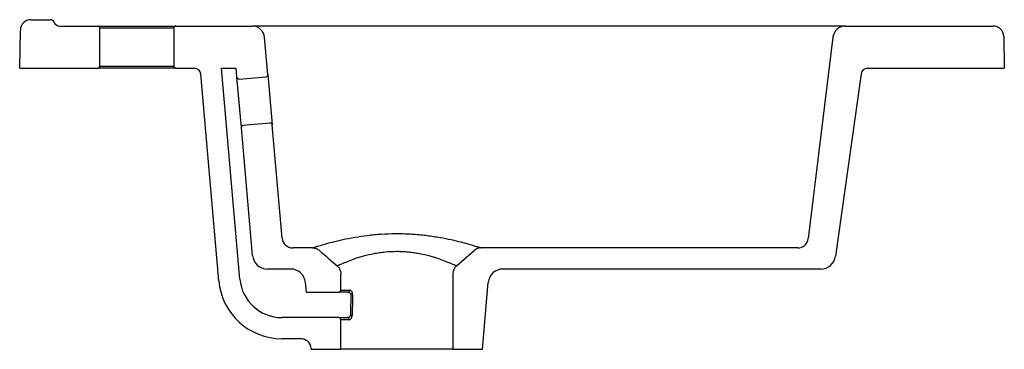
# Model space of a CAD drawing. Header units: millimetres. Extents: x 3984.239 to 3984.704, y 1771.775 to 1771.931.
import ezdxf

# ---------------------------------------------------------------- set-up
doc = ezdxf.new("R2010")
doc.units = ezdxf.units.MM
doc.layers.add('SANINDUSA', color=3, linetype='Continuous')

msp = doc.modelspace()

# ---------------------------------------------------------------- linework, layer by layer
at = {"layer": 'SANINDUSA'}
for p, q in [((3984.24384033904, 1771.931367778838), (3984.252926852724, 1771.931367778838)), ((3984.257509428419, 1771.928367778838), (3984.275426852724, 1771.928367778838)), ((3984.275426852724, 1771.928367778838), (3984.312426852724, 1771.928367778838)), ((3984.312426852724, 1771.928367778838), (3984.34842886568, 1771.928367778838)), ((3984.629235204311, 1771.928367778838), (3984.34842886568, 1771.928367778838)), ((3984.629235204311, 1771.928367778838), (3984.699065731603, 1771.928367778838)), ((3984.238525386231, 1771.908367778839), (3984.238841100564, 1771.926455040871)), ((3984.276426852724, 1771.909367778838), (3984.276426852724, 1771.927367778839)), ((3984.311426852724, 1771.927367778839), (3984.276426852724, 1771.927367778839)), ((3984.311426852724, 1771.927367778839), (3984.311426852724, 1771.909367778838)), ((3984.355931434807, 1771.905455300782), (3984.354406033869, 1771.922890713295)), ((3984.623279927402, 1771.923098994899), (3984.611573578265, 1771.827758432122)), ((3984.704064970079, 1771.923455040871), (3984.704328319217, 1771.908367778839)), ((3984.238525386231, 1771.908367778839), (3984.275426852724, 1771.908367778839)), ((3984.312426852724, 1771.908367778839), (3984.275426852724, 1771.908367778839)), ((3984.276426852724, 1771.909367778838), (3984.311426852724, 1771.909367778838)), ((3984.312426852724, 1771.908367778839), (3984.321177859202, 1771.908367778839)), ((3984.332729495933, 1771.807753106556), (3984.324166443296, 1771.905629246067)), ((3984.3339650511, 1771.908367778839), (3984.340926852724, 1771.908367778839)), ((3984.342691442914, 1771.808624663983), (3984.3339650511, 1771.908367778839)), ((3984.341293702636, 1771.904174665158), (3984.340926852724, 1771.908367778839)), ((3984.355931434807, 1771.905455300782), (3984.358023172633, 1771.881546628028)), ((3984.636563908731, 1771.905785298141), (3984.624422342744, 1771.819393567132)), ((3984.639534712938, 1771.908367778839), (3984.704328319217, 1771.908367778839)), ((3984.343385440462, 1771.880265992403), (3984.341293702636, 1771.904174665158)), ((3984.342377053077, 1771.903265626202), (3984.355022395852, 1771.904371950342)), ((3984.356939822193, 1771.882455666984), (3984.344294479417, 1771.881349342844)), ((3984.348679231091, 1771.819757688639), (3984.343385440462, 1771.880265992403)), ((3984.362713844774, 1771.827932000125), (3984.358023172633, 1771.881546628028)), ((3984.377053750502, 1771.823367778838), (3984.367694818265, 1771.823367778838)), ((3984.445146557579, 1771.814862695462), (3984.453519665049, 1771.822141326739)), ((3984.606610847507, 1771.823367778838), (3984.456799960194, 1771.823367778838)), ((3984.366687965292, 1771.813367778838), (3984.355652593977, 1771.813367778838)), ((3984.617490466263, 1771.813367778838), (3984.467165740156, 1771.813367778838)), ((3984.390426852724, 1771.803367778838), (3984.390426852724, 1771.811089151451)), ((3984.443426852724, 1771.811089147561), (3984.443426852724, 1771.775367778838)), ((3984.374147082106, 1771.802367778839), (3984.373661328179, 1771.806977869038)), ((3984.390426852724, 1771.803367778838), (3984.394654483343, 1771.803367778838)), ((3984.457426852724, 1771.775367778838), (3984.46019237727, 1771.806977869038)), ((3984.374147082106, 1771.802367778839), (3984.389426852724, 1771.802367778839)), ((3984.393814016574, 1771.802367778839), (3984.389426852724, 1771.802367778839)), ((3984.389426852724, 1771.790367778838), (3984.362615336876, 1771.790367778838)), ((3984.389426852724, 1771.790367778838), (3984.393592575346, 1771.790367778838)), ((3984.390426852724, 1771.775367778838), (3984.390426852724, 1771.789367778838)), ((3984.394441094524, 1771.789367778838), (3984.390426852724, 1771.789367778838)), ((3984.371407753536, 1771.780367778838), (3984.362615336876, 1771.780367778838)), ((3984.376388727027, 1771.775803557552), (3984.376426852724, 1771.775367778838)), ((3984.376426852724, 1771.775367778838), (3984.390426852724, 1771.775367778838)), ((3984.443426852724, 1771.775367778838), (3984.390426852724, 1771.775367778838)), ((3984.443426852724, 1771.775367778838), (3984.457426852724, 1771.775367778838))]:
    msp.add_line(p, q, dxfattribs=at)
for centre, radius, start, end in [((3984.24384033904, 1771.926367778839), 0.005000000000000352, 90, 179.0000000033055), ((3984.252926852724, 1771.929367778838), 0.00200000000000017, 23.57817846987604, 90), ((3984.257509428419, 1771.931367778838), 0.003000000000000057, 203.5781784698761, 270), ((3984.275426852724, 1771.927367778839), 0.0009999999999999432, 0, 90), ((3984.312426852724, 1771.927367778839), 0.0009999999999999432, 90, 180), ((3984.34842886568, 1771.922367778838), 0.006000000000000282, 4.999999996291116, 90), ((3984.629235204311, 1771.922367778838), 0.005999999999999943, 90, 172.9999999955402), ((3984.699065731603, 1771.923367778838), 0.005000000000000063, 0.9999999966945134, 90), ((3984.275426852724, 1771.909367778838), 0.0009999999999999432, 270, 0), ((3984.312426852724, 1771.909367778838), 0.0009999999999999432, 180, 270), ((3984.321177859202, 1771.905367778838), 0.003000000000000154, 4.999999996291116, 90), ((3984.354935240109, 1771.90536814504), 0.001000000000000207, 274.9999999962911, 4.999999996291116), ((3984.639534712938, 1771.905367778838), 0.003000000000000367, 90, 172.0000000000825), ((3984.342289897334, 1771.9042618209), 0.001000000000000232, 184.9999999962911, 274.9999999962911), ((3984.357026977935, 1771.881459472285), 0.001000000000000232, 4.999999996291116, 94.99999999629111), ((3984.34438163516, 1771.880353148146), 0.001000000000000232, 94.99999999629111, 184.9999999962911), ((3984.367694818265, 1771.828367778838), 0.00500000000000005, 184.9999999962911, 270), ((3984.606610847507, 1771.828367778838), 0.005000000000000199, 270, 352.9999999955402), ((3984.456799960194, 1771.818367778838), 0.005000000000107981, 90, 131.0000000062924), ((3984.355652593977, 1771.820367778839), 0.007000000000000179, 184.9999999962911, 270), ((3984.617490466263, 1771.820367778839), 0.007000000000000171, 270, 352.0000000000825), ((3984.366687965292, 1771.806367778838), 0.006999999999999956, 4.999999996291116, 90), ((3984.448426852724, 1771.811089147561), 0.005000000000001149, 131.0000000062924, 180), ((3984.467165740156, 1771.806367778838), 0.006999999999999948, 90, 175.0000000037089), ((3984.362615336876, 1771.810367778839), 0.03, 184.9999999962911, 270), ((3984.362615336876, 1771.810367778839), 0.02, 184.9999999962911, 270), ((3984.389426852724, 1771.803367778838), 0.001000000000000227, 270, 0), ((3984.393726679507, 1771.803294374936), 0.000930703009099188, 275.3845520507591, 4.523576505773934), ((3984.394770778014, 1771.781959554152), 0.01937882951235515, 86.29949876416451, 88.63436053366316), ((3984.389426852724, 1771.789367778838), 0.0009999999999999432, 0, 90), ((3984.393510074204, 1771.78943778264), 0.0009336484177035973, 355.6999980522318, 84.93048942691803), ((3984.394531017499, 1771.77224598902), 0.01909182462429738, 86.29817984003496, 88.69732475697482), ((3984.371407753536, 1771.775367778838), 0.005, 4.999999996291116, 90)]:
    msp.add_arc(centre, radius, start, end, dxfattribs=at)
for centre, major_axis, ratio, start_param, end_param in [((3984.416926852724, 1771.317379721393), (0, 0.7874969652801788), 0.03492076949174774, 0.9089859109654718, 0.9249837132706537), ((3984.416926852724, 1771.317344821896), (0, 0.7874969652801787), 0.03365092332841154, 0.9089859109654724, 0.9249837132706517)]:
    msp.add_ellipse(centre, major_axis=major_axis, ratio=ratio, start_param=start_param, end_param=end_param, dxfattribs=at)
for points, knots in [([(3984.377108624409, 1771.823385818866), (3984.377192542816, 1771.823413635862), (3984.377375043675, 1771.823474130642), (3984.378459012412, 1771.823827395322), (3984.380056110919, 1771.824329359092), (3984.382290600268, 1771.825011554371), (3984.386331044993, 1771.826135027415), (3984.39129437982, 1771.827334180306), (3984.396906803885, 1771.828447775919), (3984.403072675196, 1771.829361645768), (3984.409570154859, 1771.829971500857), (3984.416368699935, 1771.830211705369), (3984.423161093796, 1771.830040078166), (3984.429825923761, 1771.829476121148), (3984.435932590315, 1771.828616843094), (3984.441471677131, 1771.827565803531), (3984.446111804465, 1771.826489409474), (3984.449999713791, 1771.825456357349), (3984.452994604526, 1771.824579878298), (3984.455181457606, 1771.823896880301), (3984.456547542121, 1771.823451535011), (3984.456717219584, 1771.823395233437), (3984.456799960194, 1771.823367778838)], [0, 0, 0, 0, 0.04088231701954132, 0.08890848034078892, 0.1002411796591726, 0.154393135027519, 0.2105208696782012, 0.2661103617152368, 0.3233189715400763, 0.3786713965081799, 0.4354531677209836, 0.4921009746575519, 0.5502877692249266, 0.6064744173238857, 0.6641530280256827, 0.7162790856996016, 0.7696717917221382, 0.8168059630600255, 0.865087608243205, 0.9099511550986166, 0.9560890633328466, 1, 1, 1, 1]), ([(3984.377053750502, 1771.823367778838), (3984.377354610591, 1771.823367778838), (3984.377650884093, 1771.823340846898), (3984.37823464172, 1771.823235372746), (3984.378523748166, 1771.8231562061), (3984.37908553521, 1771.822946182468), (3984.379353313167, 1771.822817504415), (3984.37986345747, 1771.822514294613), (3984.380106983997, 1771.822338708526), (3984.38033404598, 1771.822141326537)], [0, 0, 0, 0, 0.25, 0.25, 0.5, 0.5, 0.75, 0.75, 1, 1, 1, 1]), ([(3984.388707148, 1771.81486269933), (3984.388707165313, 1771.814863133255), (3984.388899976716, 1771.814953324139), (3984.389371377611, 1771.815169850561), (3984.389477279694, 1771.815218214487), (3984.389712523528, 1771.815325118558), (3984.38984222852, 1771.815383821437), (3984.390262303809, 1771.815572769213), (3984.390584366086, 1771.81571592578), (3984.391308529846, 1771.816031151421), (3984.391710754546, 1771.816204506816), (3984.392373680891, 1771.816481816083), (3984.392604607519, 1771.816577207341), (3984.393086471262, 1771.816773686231), (3984.393338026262, 1771.816875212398), (3984.394635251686, 1771.817391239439), (3984.395800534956, 1771.817829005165), (3984.397735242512, 1771.818494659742), (3984.398411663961, 1771.818716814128), (3984.399475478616, 1771.819046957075), (3984.399837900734, 1771.819156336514), (3984.400571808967, 1771.819371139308), (3984.400944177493, 1771.819476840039), (3984.402833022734, 1771.819995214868), (3984.404429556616, 1771.820378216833), (3984.406540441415, 1771.820784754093), (3984.40696842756, 1771.820862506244), (3984.407836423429, 1771.82101024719), (3984.408277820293, 1771.821080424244), (3984.409606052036, 1771.821275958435), (3984.410499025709, 1771.821386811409), (3984.413200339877, 1771.821654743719), (3984.415030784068, 1771.82174984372), (3984.417357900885, 1771.821751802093), (3984.417826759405, 1771.821746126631), (3984.418761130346, 1771.821722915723), (3984.419225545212, 1771.821705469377), (3984.42061071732, 1771.821636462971), (3984.421523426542, 1771.821568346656), (3984.423328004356, 1771.821389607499), (3984.424219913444, 1771.821279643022), (3984.425983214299, 1771.821021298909), (3984.426859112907, 1771.820871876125), (3984.429408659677, 1771.820381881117), (3984.431012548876, 1771.819998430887), (3984.432906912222, 1771.819478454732), (3984.433280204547, 1771.819372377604), (3984.434015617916, 1771.819156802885), (3984.434378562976, 1771.819047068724), (3984.435441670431, 1771.81871673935), (3984.43611780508, 1771.818494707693), (3984.438052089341, 1771.81782962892), (3984.439217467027, 1771.817390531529), (3984.440515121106, 1771.816875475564), (3984.440766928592, 1771.81677415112), (3984.441248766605, 1771.816577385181), (3984.441479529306, 1771.816481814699), (3984.442141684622, 1771.816204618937), (3984.442543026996, 1771.81603261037), (3984.443265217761, 1771.815717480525), (3984.443586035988, 1771.81557542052), (3984.444004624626, 1771.815387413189), (3984.444133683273, 1771.815328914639), (3984.444370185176, 1771.815221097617), (3984.444477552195, 1771.815171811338), (3984.444763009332, 1771.815041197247), (3984.444906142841, 1771.814974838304), (3984.445097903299, 1771.814885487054), (3984.445146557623, 1771.814862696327), (3984.445146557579, 1771.814862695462)], [0, 0, 0, 0, 0.06249999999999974, 0.06249999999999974, 0.07812499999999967, 0.07812499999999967, 0.09374999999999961, 0.09374999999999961, 0.1249999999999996, 0.1249999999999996, 0.1562499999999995, 0.1562499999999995, 0.1718749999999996, 0.1718749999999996, 0.1874999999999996, 0.1874999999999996, 0.2500000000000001, 0.2500000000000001, 0.2812500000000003, 0.2812500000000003, 0.2968750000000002, 0.2968750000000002, 0.3125000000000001, 0.3125000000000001, 0.3750000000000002, 0.3750000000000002, 0.3906250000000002, 0.3906250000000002, 0.4062500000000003, 0.4062500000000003, 0.4375000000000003, 0.4375000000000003, 0.5000000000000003, 0.5000000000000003, 0.5156250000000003, 0.5156250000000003, 0.5312500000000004, 0.5312500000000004, 0.5625000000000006, 0.5625000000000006, 0.5937500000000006, 0.5937500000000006, 0.6250000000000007, 0.6250000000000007, 0.6875000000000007, 0.6875000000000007, 0.7031250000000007, 0.7031250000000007, 0.7187500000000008, 0.7187500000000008, 0.7500000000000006, 0.7500000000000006, 0.8125000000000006, 0.8125000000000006, 0.8281250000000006, 0.8281250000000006, 0.8437500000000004, 0.8437500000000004, 0.8750000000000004, 0.8750000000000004, 0.9062500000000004, 0.9062500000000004, 0.9218750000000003, 0.9218750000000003, 0.9375000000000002, 0.9375000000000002, 0.9687500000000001, 0.9687500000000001, 1, 1, 1, 1]), ([(3984.388707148, 1771.81486269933), (3984.388978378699, 1771.814626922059), (3984.389219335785, 1771.814366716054), (3984.389537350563, 1771.813941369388), (3984.389636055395, 1771.81379369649), (3984.389818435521, 1771.813486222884), (3984.389901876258, 1771.813326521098), (3984.390123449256, 1771.812840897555), (3984.390235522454, 1771.812504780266), (3984.390387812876, 1771.811807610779), (3984.390426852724, 1771.811448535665), (3984.390426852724, 1771.811089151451)], [0, 0, 0, 0, 0.2500000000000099, 0.2500000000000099, 0.3750000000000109, 0.3750000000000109, 0.5000000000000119, 0.5000000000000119, 0.750000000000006, 0.750000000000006, 1, 1, 1, 1]), ([(3984.396021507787, 1771.801297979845), (3984.396025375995, 1771.801445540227), (3984.396016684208, 1771.801593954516), (3984.395977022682, 1771.801877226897), (3984.395946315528, 1771.802013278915), (3984.395864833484, 1771.802274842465), (3984.395815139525, 1771.802396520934), (3984.395702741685, 1771.80261966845), (3984.395638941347, 1771.802722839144), (3984.395504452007, 1771.802904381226), (3984.395433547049, 1771.802983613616), (3984.395285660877, 1771.803121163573), (3984.395207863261, 1771.803179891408), (3984.394972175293, 1771.803320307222), (3984.394813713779, 1771.803367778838), (3984.394654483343, 1771.803367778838)], [0, 0, 0, 0, 0.125, 0.125, 0.25, 0.25, 0.375, 0.375, 0.5, 0.5, 0.625, 0.625, 0.75, 0.75, 1, 1, 1, 1]), ([(3984.393814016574, 1771.802367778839), (3984.393960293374, 1771.802367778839), (3984.394106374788, 1771.802349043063), (3984.394397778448, 1771.802275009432), (3984.394542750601, 1771.802219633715), (3984.394817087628, 1771.802065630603), (3984.394950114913, 1771.80196604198), (3984.395110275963, 1771.80176598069), (3984.395157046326, 1771.801690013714), (3984.395221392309, 1771.801519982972), (3984.395237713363, 1771.801426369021), (3984.395232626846, 1771.801332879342)], [0, 0, 0, 0, 0.2499999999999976, 0.2499999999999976, 0.4999999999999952, 0.4999999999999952, 0.7499999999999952, 0.7499999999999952, 0.8749999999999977, 0.8749999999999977, 1, 1, 1, 1]), ([(3984.394965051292, 1771.791332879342), (3984.394960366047, 1771.791243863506), (3984.394937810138, 1771.791158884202), (3984.394867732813, 1771.791002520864), (3984.394821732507, 1771.790933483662), (3984.394666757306, 1771.790748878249), (3984.394541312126, 1771.790654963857), (3984.3942797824, 1771.790508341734), (3984.394144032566, 1771.790456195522), (3984.393868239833, 1771.790385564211), (3984.393730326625, 1771.790367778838), (3984.393592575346, 1771.790367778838)], [0, 0, 0, 0, 0.1249999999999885, 0.1249999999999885, 0.249999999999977, 0.249999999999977, 0.4999999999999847, 0.4999999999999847, 0.7499999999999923, 0.7499999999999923, 1, 1, 1, 1]), ([(3984.394441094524, 1771.789367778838), (3984.394589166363, 1771.789367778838), (3984.39473790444, 1771.789412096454), (3984.394958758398, 1771.789543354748), (3984.395030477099, 1771.789597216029), (3984.395169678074, 1771.789725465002), (3984.395237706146, 1771.789800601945), (3984.395365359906, 1771.789969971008), (3984.395424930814, 1771.790063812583), (3984.395534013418, 1771.790271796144), (3984.395582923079, 1771.790385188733), (3984.395664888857, 1771.790625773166), (3984.395698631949, 1771.790755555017), (3984.395746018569, 1771.791021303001), (3984.395760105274, 1771.791157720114), (3984.395763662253, 1771.791297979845)], [0, 0, 0, 0, 0.2500000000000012, 0.2500000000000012, 0.3750000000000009, 0.3750000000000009, 0.5000000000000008, 0.5000000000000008, 0.6250000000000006, 0.6250000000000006, 0.7500000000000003, 0.7500000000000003, 0.8750000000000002, 0.8750000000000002, 1, 1, 1, 1])]:
    msp.add_open_spline(points, degree=3, knots=knots, dxfattribs=at)
for points, degree in [([(3984.377053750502, 1771.823367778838), (3984.377108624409, 1771.823385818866)], 1), ([(3984.380370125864, 1771.822153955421), (3984.38033404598, 1771.822141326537)], 1), ([(3984.38033404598, 1771.822141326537), (3984.383125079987, 1771.819715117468), (3984.385916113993, 1771.817288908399), (3984.388707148, 1771.81486269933)], 3)]:
    msp.add_open_spline(points, degree=degree, dxfattribs=at)

doc.saveas('drawing.dxf')
